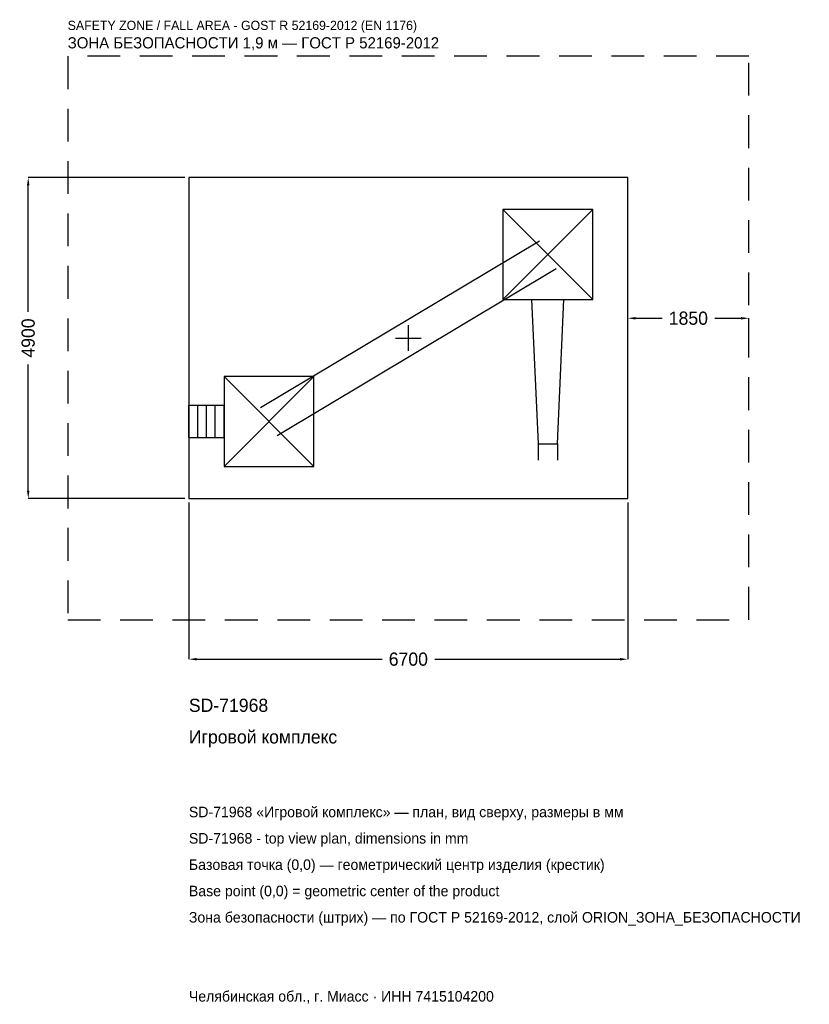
# Model space of a CAD drawing. Header units: metres. Extents: x -5933 to 6121, y -10171 to 4859.
import ezdxf

# ---------------------------------------------------------------- set-up
doc = ezdxf.new("R2010")
doc.units = ezdxf.units.M
doc.linetypes.add('DASHED', pattern=[800, 500, -300])
for name, color, linetype in [('ЗСК_ДАННЫЕ', 3, 'Continuous'), ('ЗСК_ЗОНА_БЕЗОПАСНОСТИ', 1, 'Continuous'), ('ЗСК_КОНТУР', 7, 'Continuous'), ('ЗСК_РАЗМЕРЫ', 8, 'Continuous')]:
    doc.layers.add(name, color=color, linetype=linetype)
doc.dimstyles.new('ORION', dxfattribs={"dimtxt": 201, "dimasz": 120.6, "dimexe": 1.25, "dimexo": 60.3, "dimtad": 1, "dimdec": 0, "dimcen": 2.5, "dimazin": 3, "dimtfac": 1, "dimtmove": 0, "dimatfit": 3})

# ---------------------------------------------------------------- blocks, each defined once
blk = doc.blocks.new('_CLOSEDFILLED')
at = {"color": 0, "linetype": 'BYBLOCK'}
blk.add_solid([(-1, 0.16), (0, 0), (-1, -0.16)], dxfattribs=at)
blk = doc.blocks.new('*D1')
for p, q in [((-3350, -2510.3), (-3350, -4903)), ((3350, -2510.3), (3350, -4903)), ((-3229.4, -4903), (-402, -4903)), ((402, -4903), (3229.4, -4903))]:
    blk.add_line(p, q)
at = {"layer": 'Defpoints'}
for p in [(-3350, -2450), (3350, -2450), (-3350, -4903)]:
    blk.add_point(p, dxfattribs=at)
at = {"layer": 'ЗСК_РАЗМЕРЫ', "xscale": 120.6, "yscale": 120.6, "rotation": 180}
blk.add_blockref('_CLOSEDFILLED', (-3350, -4903), dxfattribs=at)
at = {"layer": 'ЗСК_РАЗМЕРЫ', "xscale": 120.6, "yscale": 120.6}
blk.add_blockref('_CLOSEDFILLED', (3350, -4903), dxfattribs=at)
at = {"layer": 'ЗСК_РАЗМЕРЫ', "insert": (0, -4903), "char_height": 201, "attachment_point": 5}
blk.add_mtext('6700', dxfattribs=at)
blk = doc.blocks.new('*D2')
for p, q in [((-3410.3, 2450), (-5803, 2450)), ((-5803, 402), (-5803, 2329.4)), ((-5803, -2329.4), (-5803, -402)), ((-3410.3, -2450), (-5803, -2450))]:
    blk.add_line(p, q)
at = {"layer": 'Defpoints'}
for p in [(-3350, 2450), (-5803, -2450), (-3350, -2450)]:
    blk.add_point(p, dxfattribs=at)
at = {"layer": 'ЗСК_РАЗМЕРЫ', "xscale": 120.6, "yscale": 120.6}
for p, rotation in [((-5803, 2450), 90), ((-5803, -2450), 270)]:
    blk.add_blockref('_CLOSEDFILLED', p, dxfattribs=dict(at, rotation=rotation))
at = {"layer": 'ЗСК_РАЗМЕРЫ', "insert": (-5803, 0), "char_height": 201, "attachment_point": 5, "rotation": 90}
blk.add_mtext('4900', dxfattribs=at)
blk = doc.blocks.new('*D3')
for p, q in [((3350, 60.3), (3350, 301.5)), ((3470.6, 301.5), (3873, 301.5)), ((4677, 301.5), (5079.4, 301.5)), ((5200, 60.3), (5200, 301.5))]:
    blk.add_line(p, q)
at = {"layer": 'Defpoints'}
for p in [(3350, 301.5), (3350, 0), (5200, 0)]:
    blk.add_point(p, dxfattribs=at)
at = {"layer": 'ЗСК_РАЗМЕРЫ', "xscale": 120.6, "yscale": 120.6, "rotation": 180}
blk.add_blockref('_CLOSEDFILLED', (3350, 301.5), dxfattribs=at)
at = {"layer": 'ЗСК_РАЗМЕРЫ', "xscale": 120.6, "yscale": 120.6}
blk.add_blockref('_CLOSEDFILLED', (5200, 301.5), dxfattribs=at)
at = {"layer": 'ЗСК_РАЗМЕРЫ', "insert": (4275, 301.5), "char_height": 201, "attachment_point": 5}
blk.add_mtext('1850', dxfattribs=at)
blk = doc.blocks.new('ОРИОН SD-71968 Игровой комплекс')
at = {"layer": 'ЗСК_ЗОНА_БЕЗОПАСНОСТИ', "linetype": 'DASHED'}
blk.add_lwpolyline([(-5200, -4300), (5200, -4300), (5200, 4300), (-5200, 4300)], close=True, dxfattribs=at)
at = {"layer": 'ЗСК_КОНТУР'}
for p, q in [((1442, 588), (2814, 1960)), ((1442, 1960), (2814, 588)), ((-2254.9, -1062.1), (2001.1, 1485.9)), ((-2001.1, -1485.9), (2254.9, 1062.1)), ((-2814, -1960), (-1442, -588)), ((-2814, -588), (-1442, -1960)), ((-3350, -1027), (-2814, -1027)), ((-3350, -1521), (-3350, -1027)), ((-3216, -1521), (-3216, -1027)), ((-3082, -1521), (-3082, -1027)), ((-2948, -1521), (-2948, -1027)), ((-2814, -1521), (-2814, -1027)), ((-3350, -1521), (-2814, -1521)), ((1979.8, -1617), (1979.8, -1864)), ((2276.2, -1617), (2276.2, -1864))]:
    blk.add_line(p, q, dxfattribs=at)
for points in [[(-3350, -2450), (3350, -2450), (3350, 2450), (-3350, 2450)], [(1442, 588), (2814, 588), (2814, 1960), (1442, 1960)], [(-2814, -1960), (-1442, -1960), (-1442, -588), (-2814, -588)]]:
    blk.add_lwpolyline(points, close=True, dxfattribs=at)
blk.add_lwpolyline([(1881, 588), (1979.8, -1617), (2276.2, -1617), (2375, 588)], dxfattribs=at)
at = {"layer": 'ЗСК_РАЗМЕРЫ'}
for p, q in [((0, -196), (0, 196)), ((-196, 0), (196, 0))]:
    blk.add_line(p, q, dxfattribs=at)
at = {"layer": 'ЗСК_ДАННЫЕ'}
for tag, p in [('АРТИКУЛ', (-3350, -5707)), ('НАИМЕНОВАНИЕ', (-3350, -6189.4))]:
    blk.add_attdef(tag, p, '', height=201, dxfattribs=at)
at = {"layer": 'ЗСК_ДАННЫЕ', "flags": 1}
for tag, p in [('ПРОИЗВОДИТЕЛЬ', (-3350, -6671.8)), ('ТЕЛЕФОН', (-3350, -7154.2)), ('САЙТ', (-3350, -8119)), ('АДРЕС', (-3350, -8601.4)), ('РЕКВИЗИТЫ', (-3350, -9083.8)), ('ГАБАРИТЫ', (-3350, -9566.2)), ('ЗОНА_БЕЗОПАСНОСТИ', (-3350, -10048.6))]:
    blk.add_attdef(tag, p, '', height=201, dxfattribs=at)
at = {"layer": 'ЗСК_ЗОНА_БЕЗОПАСНОСТИ', "color": 1}
for s, height, p in [('SAFETY ZONE / FALL AREA - GOST R 52169-2012 (EN 1176)', 140.7, (-5200, 4702)), ('ЗОНА БЕЗОПАСНОСТИ 1,9 м — ГОСТ Р 52169-2012', 170.85, (-5200, 4420.6))]:
    blk.add_text(s, height=height, dxfattribs=at).set_placement(p)
at = {"layer": 'ЗСК_РАЗМЕРЫ'}
dim = blk.add_linear_dim(base=(-5803, -2450), p1=(-3350, -2450), p2=(-3350, 2450), angle=90, dimstyle='ORION', dxfattribs=at)
dim.commit()
dim.dimension.update_dxf_attribs({"geometry": '*D2', "text_midpoint": (-5803, 0)})
for base, p1, p2, picture, middle in [((3350, 301.5), (3350, 0), (5200, 0), '*D3', (4275, 301.5)), ((-3350, -4903), (-3350, -2450), (3350, -2450), '*D1', (0, -4903))]:
    dim = blk.add_linear_dim(base=base, p1=p1, p2=p2, dimstyle='ORION', dxfattribs=at)
    dim.commit()
    dim.dimension.update_dxf_attribs({"geometry": picture, "text_midpoint": middle})

msp = doc.modelspace()

# ---------------------------------------------------------------- block references
msp.add_blockref('ОРИОН SD-71968 Игровой комплекс', (0, 0)).add_auto_attribs({'АРТИКУЛ': 'SD-71968', 'НАИМЕНОВАНИЕ': 'Игровой комплекс'})

# ---------------------------------------------------------------- texts
at = {"layer": 'ЗСК_ДАННЫЕ', "color": 3}
for s, p in [('SD-71968 «Игровой комплекс» — план, вид сверху, размеры в мм', (-3350, -7315)), ('SD-71968 - top view plan, dimensions in mm', (-3350, -7717)), ('Челябинская обл., г. Миасс · ИНН 7415104200', (-3350, -10129))]:
    msp.add_text(s, height=160.8, dxfattribs=at).set_placement(p)
at = {"layer": 'ЗСК_ДАННЫЕ', "color": 7}
for s, p in [('Базовая точка (0,0) — геометрический центр изделия (крестик)', (-3350, -8119)), ('Base point (0,0) = geometric center of the product', (-3350, -8521))]:
    msp.add_text(s, height=160.8, dxfattribs=at).set_placement(p)
at = {"layer": 'ЗСК_ДАННЫЕ', "color": 1}
msp.add_text('Зона безопасности (штрих) — по ГОСТ Р 52169-2012, слой ORION_ЗОНА_БЕЗОПАСНОСТИ', height=160.8, dxfattribs=at).set_placement((-3350, -8923))

doc.saveas('drawing.dxf')
